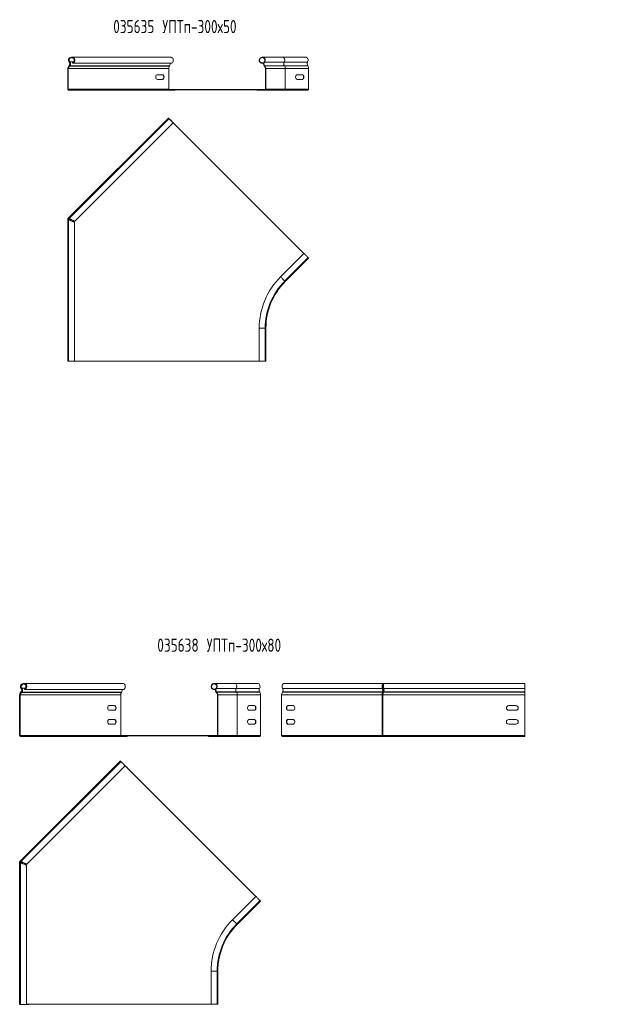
# Model space of a CAD drawing. Header units: millimetres. Extents: x -447 to 3808, y -2904 to 345.
# Tile 8 of 9: x 1773 to 2683, y -1586 to -96. Entities that reach past the tile are written whole.
import ezdxf

# ---------------------------------------------------------------- set-up
doc = ezdxf.new("R2010")
doc.units = ezdxf.units.MM
doc.styles.add('SLDTEXTSTYLE0', font='TXT', dxfattribs={"width": 0.7, "bigfont": 'bigfont'})

msp = doc.modelspace()

# ---------------------------------------------------------------- linework, layer by layer
at = {"color": 7, "linetype": 'Continuous', "lineweight": 15}
for p, q in [((1847.5, -160.1), (1847.9, -159.8)), ((1848.5, -159.8), (1848.2, -160.1)), ((2001.8, -152.7), (1851.6, -152.7)), ((1852.5, -161.5), (1852.4, -161)), ((1853.2, -161.5), (1853.1, -161.2)), ((1853.2, -161.5), (2002.9, -161.5)), ((2138, -161.5), (2138.2, -161)), ((2138, -161.5), (2141.8, -161.5)), ((2138.2, -161), (2142, -161)), ((2170.6, -152.7), (2139.6, -152.7)), ((2143.1, -160.1), (2142.7, -159.8)), ((2143.1, -160.1), (2173, -160.1)), ((2205.9, -152.7), (2170.6, -152.7)), ((2173, -160.1), (2208.4, -160.1)), ((1845.8, -169.9), (1845.3, -169.9)), ((1845.3, -169.9), (1845.3, -201.2)), ((1845.8, -169.9), (1845.8, -201.2)), ((1846, -169.9), (1845.8, -169.9)), ((1846, -201.2), (1846, -169.9)), ((1846, -169.9), (1846.5, -169.9)), ((1846.5, -169.9), (1998.2, -169.9)), ((1847.3, -165.4), (1846.9, -165.8)), ((1846.9, -165.8), (1847.3, -166.2)), ((1847.7, -165.8), (1847.3, -165.4)), ((1847.7, -165.8), (1847.3, -166.2)), ((1848, -166.2), (1847.7, -165.8)), ((1847.8, -165.7), (1848, -165.4)), ((1848.3, -165.8), (1848, -165.4)), ((1848, -166.2), (1848.3, -165.8)), ((1848, -166.2), (1999.2, -166.2)), ((1848.3, -165.8), (1999.5, -165.8)), ((1998.2, -169.9), (1998.2, -201.2)), ((1999.5, -165.8), (1999.2, -166.2)), ((2143.3, -165.4), (2142.9, -165.8)), ((2143.2, -166.2), (2142.9, -165.8)), ((2143.6, -165.8), (2143.2, -166.2)), ((2143.6, -165.8), (2143.3, -165.4)), ((2143.3, -165.4), (2173.2, -165.4)), ((2143.6, -165.8), (2173.4, -165.8)), ((2144.7, -201.2), (2144.7, -169.9)), ((2145.3, -169.9), (2144.7, -169.9)), ((2145.3, -201.2), (2145.3, -169.9)), ((2145.3, -169.9), (2174.6, -169.9)), ((2173.4, -165.8), (2173.2, -165.4)), ((2173.2, -165.4), (2208.5, -165.4)), ((2173.4, -165.8), (2208.8, -165.8)), ((2174.6, -201.2), (2174.6, -169.9)), ((2174.6, -169.9), (2209.9, -169.9)), ((2208.8, -165.8), (2208.5, -165.4)), ((2209.9, -201.2), (2209.9, -169.9)), ((1988.6, -179.2), (1980.9, -179.2)), ((1980.9, -186.2), (1988.6, -186.2)), ((2200.4, -179.2), (2192.6, -179.2)), ((2192.6, -186.2), (2200.4, -186.2)), ((1845.3, -201.2), (1845.8, -201.2)), ((1845.8, -201.2), (1846, -201.2)), ((1846, -201.2), (1846.5, -201.2)), ((1846.5, -201.2), (1998.2, -201.2)), ((1846.8, -202.1), (1846.8, -201.4)), ((1846.8, -201.4), (2143.8, -201.4)), ((1846.8, -202.1), (2143.8, -202.1)), ((1846.8, -202.1), (1846.8, -202.7)), ((1846.8, -202.7), (1859.3, -202.7)), ((1859.3, -202.1), (1859.3, -202.7)), ((1859.9, -202.7), (1859.3, -202.7)), ((1859.9, -202.1), (1859.9, -202.7)), ((1859.9, -202.7), (2007.7, -202.7)), ((2007.7, -202.1), (2007.7, -202.7)), ((2131.3, -202.1), (2143.8, -202.1)), ((2131.3, -202.7), (2131.3, -202.1)), ((2131.3, -202.7), (2143.8, -202.7)), ((2143.8, -202.1), (2143.8, -201.4)), ((2143.8, -201.4), (2144.7, -201.4)), ((2143.8, -202.7), (2143.8, -202.1)), ((2143.8, -202.7), (2173.5, -202.7)), ((2145.3, -201.2), (2144.7, -201.2)), ((2145.3, -201.2), (2174.6, -201.2)), ((2173.5, -202.7), (2208.9, -202.7)), ((2174.6, -201.2), (2209.9, -201.2)), ((1846.1, -396.3), (1997.8, -244.6)), ((1998.6, -245.4), (1847.2, -396.7)), ((1856.2, -400.7), (2005, -251.8)), ((1998.9, -245.6), (1998.9, -245.6)), ((2202.7, -449.5), (1998.9, -245.6)), ((1845.3, -398.2), (1845.3, -397.5)), ((1845.8, -397.5), (1845.3, -397.5)), ((1845.3, -612.7), (1845.3, -398.2)), ((1845.8, -398.2), (1845.3, -398.2)), ((1845.6, -396.8), (1846.1, -396.3)), ((1846, -397.1), (1845.6, -396.8)), ((1845.8, -398.2), (1845.8, -397.5)), ((1846, -397.1), (1846.5, -396.7)), ((1846.5, -396.7), (1846.1, -396.3)), ((1847, -398.7), (1846.4, -398.7)), ((1846.4, -398.7), (1846.4, -612.7)), ((1847.5, -397), (1846.8, -397.7)), ((1846.8, -397.7), (1846.8, -398.7)), ((1847.2, -396.7), (1847.6, -397.1)), ((1855.5, -612.7), (1855.5, -402.2)), ((2202.7, -449.5), (2167.3, -484.8)), ((2173.8, -491.2), (2209.1, -455.9)), ((2174.6, -492), (2209.9, -456.7)), ((2135.1, -562.8), (2135.1, -612.8)), ((2144.2, -612.8), (2144.2, -562.8)), ((2145.3, -612.8), (2145.3, -562.8)), ((1846.4, -612.7), (1845.3, -612.7)), ((1855.5, -612.7), (1846.4, -612.7)), ((1846.8, -612.7), (1846.8, -612.8)), ((1846.8, -612.8), (2135.1, -612.8)), ((2144.2, -612.8), (2135.1, -612.8)), ((2145.3, -612.8), (2144.2, -612.8)), ((1929.1, -1100.4), (1778.8, -1100.4)), ((2097.8, -1100.4), (2066.9, -1100.4)), ((2133.2, -1100.4), (2097.8, -1100.4)), ((2323.3, -1100.4), (2173.1, -1100.4)), ((2323.3, -1101.1), (2323.3, -1100.4)), ((2537.3, -1100.4), (2324.8, -1100.4)), ((2537.3, -1100.4), (2537.3, -1107.8)), ((1774.5, -1113.1), (1774.2, -1113.5)), ((1774.2, -1113.5), (1774.7, -1114)), ((1775, -1113.6), (1774.5, -1113.1)), ((1774.7, -1107.8), (1775.2, -1107.4)), ((1775, -1113.6), (1774.7, -1114)), ((1775.3, -1114), (1775, -1113.6)), ((1775.3, -1114), (1775.7, -1113.6)), ((1775.3, -1114), (1926.6, -1114)), ((1775.7, -1113.6), (1775.4, -1113.2)), ((1775.9, -1107.4), (1775.5, -1107.8)), ((1775.7, -1113.6), (1926.8, -1113.6)), ((1779.8, -1109.2), (1779.5, -1108.5)), ((1780.4, -1109.2), (1780.3, -1109)), ((1780.4, -1109.2), (1930.2, -1109.2)), ((1926.8, -1113.6), (1926.6, -1114)), ((2065.3, -1109.2), (2065.5, -1108.7)), ((2065.3, -1109.2), (2069, -1109.2)), ((2065.5, -1108.7), (2069.2, -1108.7)), ((2070.4, -1107.8), (2069.9, -1107.5)), ((2070.5, -1113.1), (2070.1, -1113.5)), ((2070.5, -1113.9), (2070.1, -1113.5)), ((2070.4, -1107.8), (2100.3, -1107.8)), ((2070.9, -1113.5), (2070.5, -1113.1)), ((2070.5, -1113.1), (2100.4, -1113.1)), ((2070.9, -1113.5), (2070.5, -1113.9)), ((2070.9, -1113.5), (2100.7, -1113.5)), ((2100.3, -1107.8), (2135.6, -1107.8)), ((2100.7, -1113.5), (2100.4, -1113.1)), ((2100.4, -1113.1), (2135.8, -1113.1)), ((2100.7, -1113.5), (2136, -1113.5)), ((2136, -1113.5), (2135.8, -1113.1)), ((2170.5, -1113.1), (2170.2, -1113.5)), ((2321.5, -1113.5), (2170.2, -1113.5)), ((2321.6, -1113.1), (2170.5, -1113.1)), ((2321.7, -1107.8), (2170.6, -1107.8)), ((2321.5, -1113.5), (2321.6, -1113.1)), ((2321.9, -1114), (2321.5, -1113.5)), ((2322, -1113.6), (2321.6, -1113.1)), ((2322.1, -1107.4), (2321.7, -1107.8)), ((2321.9, -1114), (2322, -1113.6)), ((2323.8, -1108.5), (2322.4, -1108.5)), ((2323.9, -1109.2), (2322.5, -1109.2)), ((2323.5, -1113.1), (2323.4, -1113.5)), ((2537.3, -1113.5), (2323.4, -1113.5)), ((2537.3, -1113.1), (2323.5, -1113.1)), ((2537.3, -1107.8), (2323.6, -1107.8)), ((2323.9, -1108.8), (2323.8, -1108.5)), ((2537.3, -1107.8), (2537.3, -1113.1)), ((2537.3, -1113.1), (2537.3, -1113.5)), ((2537.3, -1113.5), (2537.3, -1117.6)), ((1773.2, -1117.6), (1772.5, -1117.6)), ((1772.5, -1117.6), (1772.5, -1178.9)), ((1773.2, -1117.6), (1773.2, -1178.9)), ((1773.4, -1117.6), (1773.2, -1117.6)), ((1773.4, -1178.9), (1773.4, -1117.6)), ((1773.4, -1117.6), (1773.8, -1117.6)), ((1773.8, -1117.6), (1925.6, -1117.6)), ((1925.6, -1117.6), (1925.6, -1178.9)), ((2072.5, -1117.6), (2072, -1117.6)), ((2072, -1178.9), (2072, -1117.6)), ((2072.5, -1178.9), (2072.5, -1117.6)), ((2072.5, -1117.6), (2101.8, -1117.6)), ((2101.8, -1178.9), (2101.8, -1117.6)), ((2101.8, -1117.6), (2137.2, -1117.6)), ((2137.2, -1178.9), (2137.2, -1117.6)), ((2169.1, -1117.6), (2169.1, -1178.9)), ((2320.8, -1117.6), (2169.1, -1117.6)), ((2321.2, -1117.6), (2320.8, -1117.6)), ((2321.2, -1117.6), (2322.1, -1117.6)), ((2321.2, -1178.9), (2321.2, -1117.6)), ((2322.1, -1178.9), (2322.1, -1117.6)), ((2322.8, -1117.6), (2322.1, -1117.6)), ((2537.3, -1117.6), (2322.8, -1117.6)), ((2537.3, -1117.6), (2537.3, -1178.9)), ((1916, -1133.9), (1908.2, -1133.9)), ((1908.2, -1140.9), (1916, -1140.9)), ((2127.6, -1133.9), (2119.9, -1133.9)), ((2119.9, -1140.9), (2127.6, -1140.9)), ((2186.4, -1133.9), (2178.6, -1133.9)), ((2178.6, -1140.9), (2186.4, -1140.9)), ((2523.8, -1133.9), (2512.8, -1133.9)), ((2512.8, -1140.9), (2523.8, -1140.9)), ((1916, -1154.9), (1908.2, -1154.9)), ((1908.2, -1161.9), (1916, -1161.9)), ((2127.6, -1154.9), (2119.9, -1154.9)), ((2119.9, -1161.9), (2127.6, -1161.9)), ((2186.4, -1154.9), (2178.6, -1154.9)), ((2178.6, -1161.9), (2186.4, -1161.9)), ((2523.8, -1154.9), (2512.8, -1154.9)), ((2512.8, -1161.9), (2523.8, -1161.9)), ((1772.5, -1178.9), (1773.2, -1178.9)), ((1773.2, -1178.9), (1773.4, -1178.9)), ((1773.4, -1178.9), (1773.8, -1178.9)), ((1773.8, -1178.9), (1925.6, -1178.9)), ((1774, -1179.7), (1774, -1179)), ((1774, -1179), (2071, -1179)), ((1774, -1179.7), (1774, -1180.4)), ((1774, -1179.7), (1786.5, -1179.7)), ((1774, -1180.4), (1786.5, -1180.4)), ((1786.5, -1179.7), (1786.5, -1180.4)), ((1786.5, -1179.7), (2071, -1179.7)), ((1787.1, -1180.4), (1786.5, -1180.4)), ((1787.1, -1179.7), (1787.1, -1180.4)), ((1787.1, -1180.4), (1935, -1180.4)), ((1925.6, -1178.9), (1925.6, -1179)), ((1935, -1179.7), (1935, -1180.4)), ((2058.5, -1179.8), (2071, -1179.8)), ((2058.5, -1180.4), (2058.5, -1179.8)), ((2058.5, -1180.4), (2071, -1180.4)), ((2071, -1179.7), (2071, -1179)), ((2071, -1179), (2072, -1179)), ((2071, -1179.7), (2071.5, -1179.7)), ((2071, -1180.4), (2071, -1179.8)), ((2071, -1180.4), (2100.8, -1180.4)), ((2072.5, -1178.9), (2072, -1178.9)), ((2072.5, -1178.9), (2101.8, -1178.9)), ((2100.8, -1180.4), (2136.1, -1180.4)), ((2101.8, -1178.9), (2137.2, -1178.9)), ((2320.8, -1178.9), (2169.1, -1178.9)), ((2321.6, -1180.4), (2170.1, -1180.4)), ((2321.2, -1178.9), (2320.8, -1178.9)), ((2322.1, -1178.9), (2321.2, -1178.9)), ((2321.3, -1179), (2322.2, -1179)), ((2321.6, -1179.7), (2321.6, -1180.4)), ((2321.6, -1179.7), (2322.2, -1179.7)), ((2323.1, -1180.4), (2321.6, -1180.4)), ((2322.8, -1178.9), (2322.1, -1178.9)), ((2322.2, -1179.7), (2322.2, -1179)), ((2322.2, -1179), (2322.8, -1179)), ((2322.2, -1179.7), (2322.8, -1179.7)), ((2537.3, -1178.9), (2322.8, -1178.9)), ((2537.3, -1180.4), (2323.1, -1180.4)), ((2537.3, -1178.9), (2537.3, -1180.4)), ((1773.4, -1369.3), (1925.1, -1217.6)), ((1925.9, -1218.4), (1774.5, -1369.8)), ((1783.4, -1373.8), (1932.3, -1224.8)), ((1932.3, -1224.8), (1935, -1227.5)), ((2129.9, -1422.5), (1932.3, -1224.9)), ((1934.9, -1227.5), (1935, -1227.5)), ((1773.2, -1370.6), (1772.5, -1370.6)), ((1772.5, -1371.3), (1772.5, -1370.6)), ((1772.9, -1369.8), (1773.4, -1369.3)), ((1773.4, -1370.3), (1772.9, -1369.8)), ((1773.2, -1371.3), (1773.2, -1370.6)), ((1773.8, -1369.8), (1773.4, -1369.3)), ((1773.4, -1370.3), (1773.8, -1369.8)), ((1774.7, -1370), (1774, -1370.8)), ((1774, -1370.8), (1774, -1371.8)), ((1774.5, -1369.8), (1775, -1370.3)), ((1772.5, -1585.9), (1772.5, -1371.3)), ((1773.2, -1371.3), (1772.5, -1371.3)), ((1774.4, -1371.8), (1773.7, -1371.8)), ((1773.7, -1371.8), (1773.7, -1585.9)), ((1782.8, -1585.9), (1782.8, -1375.2)), ((2129.9, -1422.5), (2094.6, -1457.9)), ((2101, -1464.3), (2136.4, -1429)), ((2101.8, -1465.1), (2137.2, -1429.8)), ((2062.3, -1535.8), (2062.3, -1585.8)), ((2071.4, -1585.8), (2071.4, -1535.8)), ((2072.5, -1585.8), (2072.5, -1535.8)), ((1773.7, -1585.9), (1772.5, -1585.9)), ((1782.8, -1585.9), (1773.7, -1585.9)), ((1782.8, -1585.8), (2062.3, -1585.8)), ((1782.8, -1585.9), (1786.5, -1585.9)), ((1786.5, -1585.9), (1786.5, -1585.8)), ((2071.4, -1585.8), (2062.3, -1585.8)), ((2072.5, -1585.8), (2071.4, -1585.8))]:
    msp.add_line(p, q, dxfattribs=at)
at = {"color": 8, "linetype": 'Continuous', "lineweight": 15}
for p, q in [((1848.5, -159.8), (1854, -159.8)), ((1854.7, -159.8), (1854.8, -159.8)), ((2144.2, -562.8), (2135.1, -562.8)), ((2145.3, -562.8), (2144.2, -562.8)), ((1775.9, -1107.4), (1781.2, -1107.4)), ((2101, -1464.3), (2094.6, -1457.9)), ((2071.4, -1535.8), (2062.3, -1535.8)), ((2072.5, -1535.8), (2071.4, -1535.8))]:
    msp.add_line(p, q, dxfattribs=at)
at = {"color": 7, "linetype": 'Continuous', "lineweight": 15, "flags": 128}
for points in [[(2002.9, -161.5), (2003.7, -160.9), (2004.4, -160), (2004.8, -158.9), (2005, -157.7), (2005, -156.4), (2004.7, -155.2), (2004.2, -154.1), (2003.5, -153.3), (2002.6, -152.8), (2001.8, -152.7)], [(2208.4, -160.1), (2208.9, -159.1), (2209.1, -157.8), (2209.1, -156.6), (2208.8, -155.3), (2208.4, -154.3), (2207.7, -153.4), (2206.9, -152.9), (2206, -152.7), (2205.9, -152.7)], [(1980.9, -179.2), (1980, -179.4), (1979.3, -180), (1978.7, -180.9), (1978.4, -182.1), (1978.4, -183.3), (1978.7, -184.4), (1979.3, -185.4), (1980, -186), (1980.9, -186.2)], [(1988.2, -179.2), (1989.1, -179.4), (1989.8, -180), (1990.4, -180.9), (1990.7, -182.1), (1990.7, -183.3), (1990.4, -184.4), (1989.8, -185.4), (1989.1, -186), (1988.2, -186.2)], [(1988.6, -186.2), (1989.5, -186), (1990.2, -185.4), (1990.8, -184.4), (1991.1, -183.3), (1991.1, -182.1), (1990.8, -180.9), (1990.2, -180), (1989.5, -179.4), (1988.6, -179.2)], [(2192.6, -179.2), (2191.8, -179.4), (2191, -180), (2190.5, -180.9), (2190.2, -182.1), (2190.2, -183.3), (2190.5, -184.4), (2191, -185.4), (2191.8, -186), (2192.6, -186.2)], [(2200, -179.2), (2200.8, -179.4), (2201.6, -180), (2202.1, -180.9), (2202.4, -182.1), (2202.4, -183.3), (2202.1, -184.4), (2201.6, -185.4), (2200.8, -186), (2200, -186.2)], [(2200.4, -186.2), (2201.2, -186), (2202, -185.4), (2202.5, -184.4), (2202.8, -183.3), (2202.8, -182.1), (2202.5, -180.9), (2202, -180), (2201.2, -179.4), (2200.4, -179.2)], [(1998.2, -201.2), (1998.2, -201.4), (1998.2, -201.4)], [(1998.6, -245.4), (1998.5, -245.2), (1998.3, -245), (1998.1, -244.9), (1998, -244.7), (1997.9, -244.6), (1997.8, -244.6), (1997.8, -244.6)], [(2005, -251.8), (2005, -251.7), (2004.7, -251.4), (2004.2, -250.9), (2003.5, -250.2), (2002.6, -249.4), (2001.8, -248.5), (2000.9, -247.6), (2000, -246.8), (1999.4, -246.1), (1998.9, -245.6), (1998.6, -245.4), (1998.6, -245.4)], [(1846.4, -398.6), (1846.2, -398.6), (1845.7, -398.4), (1845.4, -398.2), (1845.3, -398.2)], [(1847, -398.7), (1846.7, -398.6), (1846.2, -398.4), (1845.9, -398.2), (1845.8, -398.2)], [(1846.1, -396.3), (1846.2, -396.3), (1846.5, -396.5), (1847, -396.7), (1847.2, -396.8)], [(1851, -400.3), (1850.1, -400), (1849.3, -399.7), (1848.5, -399.4), (1847.9, -399.2), (1847.3, -399), (1846.8, -398.8), (1846.6, -398.7), (1846.4, -398.7), (1846.4, -398.7)], [(1846.5, -396.7), (1846.6, -396.7), (1846.9, -396.8), (1847.3, -397), (1847.6, -397.1)], [(1851, -400.3), (1850.2, -400), (1849.5, -399.7), (1848.8, -399.4), (1848.2, -399.2), (1847.7, -399), (1847.3, -398.8), (1847.1, -398.7), (1847, -398.7), (1847, -398.7)], [(1847.2, -396.7), (1847.2, -396.7), (1847.4, -396.8), (1847.6, -396.9), (1848.1, -397.1), (1848.6, -397.4), (1849.3, -397.7), (1850, -398), (1850.8, -398.4), (1851.6, -398.8)], [(1847.6, -397.1), (1847.6, -397.1), (1847.7, -397.2), (1848, -397.3), (1848.4, -397.4), (1848.9, -397.6), (1849.5, -397.9), (1850.1, -398.2), (1850.9, -398.5), (1851.6, -398.8)], [(1855.5, -402.2), (1855.5, -402.2), (1855.4, -402.1), (1855.1, -402), (1854.6, -401.8), (1854, -401.6), (1853.4, -401.3), (1852.6, -401), (1851.8, -400.7), (1851, -400.3)], [(1851.6, -398.8), (1852.4, -399.1), (1853.3, -399.5), (1854, -399.8), (1854.7, -400.1), (1855.2, -400.3), (1855.7, -400.5), (1856, -400.6), (1856.1, -400.7), (1856.2, -400.7)], [(2209.1, -455.9), (2209.1, -455.9), (2208.8, -455.6), (2208.4, -455.1), (2207.7, -454.4), (2206.9, -453.6), (2206, -452.7), (2205.1, -451.8), (2204.3, -451), (2203.6, -450.3), (2203, -449.8), (2202.8, -449.5), (2202.7, -449.5)], [(2209.9, -456.7), (2209.9, -456.7), (2209.9, -456.6), (2209.8, -456.5), (2209.6, -456.4), (2209.5, -456.2), (2209.3, -456), (2209.1, -455.9)], [(1930.2, -1109.2), (1931, -1108.6), (1931.6, -1107.7), (1932.1, -1106.6), (1932.3, -1105.4), (1932.2, -1104.1), (1932, -1102.9), (1931.4, -1101.8), (1930.7, -1101), (1929.9, -1100.5), (1929.1, -1100.4)], [(2135.6, -1107.8), (2136.1, -1106.8), (2136.4, -1105.5), (2136.3, -1104.3), (2136.1, -1103), (2135.6, -1102), (2134.9, -1101.1), (2134.1, -1100.6), (2133.2, -1100.4), (2133.2, -1100.4)], [(2173.1, -1100.4), (2173, -1100.4), (2172.1, -1100.6), (2171.3, -1101.1), (2170.6, -1102), (2170.1, -1103), (2169.9, -1104.3), (2169.9, -1105.5), (2170.1, -1106.8), (2170.6, -1107.8)], [(1908.2, -1133.9), (1907.4, -1134.1), (1906.6, -1134.7), (1906.1, -1135.6), (1905.8, -1136.8), (1905.8, -1138), (1906.1, -1139.1), (1906.6, -1140.1), (1907.4, -1140.7), (1908.2, -1140.9)], [(1915.5, -1133.9), (1916.4, -1134.1), (1917.1, -1134.7), (1917.7, -1135.6), (1918, -1136.8), (1918, -1138), (1917.7, -1139.1), (1917.1, -1140.1), (1916.4, -1140.7), (1915.5, -1140.9)], [(1916, -1140.9), (1916.9, -1140.7), (1917.6, -1140.1), (1918.2, -1139.1), (1918.4, -1138), (1918.4, -1136.8), (1918.2, -1135.6), (1917.6, -1134.7), (1916.9, -1134.1), (1916, -1133.9)], [(2119.9, -1133.9), (2119, -1134.1), (2118.3, -1134.7), (2117.7, -1135.6), (2117.4, -1136.8), (2117.4, -1138), (2117.7, -1139.1), (2118.3, -1140.1), (2119, -1140.7), (2119.9, -1140.9)], [(2127.2, -1133.9), (2128.1, -1134.1), (2128.8, -1134.7), (2129.4, -1135.6), (2129.7, -1136.8), (2129.7, -1138), (2129.4, -1139.1), (2128.8, -1140.1), (2128.1, -1140.7), (2127.2, -1140.9)], [(2127.6, -1140.9), (2128.5, -1140.7), (2129.2, -1140.1), (2129.8, -1139.1), (2130.1, -1138), (2130.1, -1136.8), (2129.8, -1135.6), (2129.2, -1134.7), (2128.5, -1134.1), (2127.6, -1133.9)], [(2178.6, -1133.9), (2177.8, -1134.1), (2177, -1134.7), (2176.5, -1135.6), (2176.2, -1136.8), (2176.2, -1138), (2176.5, -1139.1), (2177, -1140.1), (2177.8, -1140.7), (2178.6, -1140.9)], [(2179.1, -1140.9), (2178.2, -1140.7), (2177.5, -1140.1), (2177, -1139.1), (2176.7, -1138), (2176.7, -1136.8), (2177, -1135.6), (2177.5, -1134.7), (2178.2, -1134.1), (2179.1, -1133.9)], [(2186.4, -1140.9), (2187.2, -1140.7), (2188, -1140.1), (2188.5, -1139.1), (2188.8, -1138), (2188.8, -1136.8), (2188.5, -1135.6), (2188, -1134.7), (2187.2, -1134.1), (2186.4, -1133.9)], [(1908.2, -1154.9), (1907.4, -1155.1), (1906.6, -1155.7), (1906.1, -1156.6), (1905.8, -1157.8), (1905.8, -1159), (1906.1, -1160.1), (1906.6, -1161.1), (1907.4, -1161.7), (1908.2, -1161.9)], [(1915.5, -1154.9), (1916.4, -1155.1), (1917.1, -1155.7), (1917.7, -1156.6), (1918, -1157.8), (1918, -1159), (1917.7, -1160.1), (1917.1, -1161.1), (1916.4, -1161.7), (1915.5, -1161.9)], [(1916, -1161.9), (1916.9, -1161.7), (1917.6, -1161.1), (1918.2, -1160.1), (1918.4, -1159), (1918.4, -1157.8), (1918.2, -1156.6), (1917.6, -1155.7), (1916.9, -1155.1), (1916, -1154.9)], [(2119.9, -1154.9), (2119, -1155.1), (2118.3, -1155.7), (2117.7, -1156.6), (2117.4, -1157.8), (2117.4, -1159), (2117.7, -1160.1), (2118.3, -1161.1), (2119, -1161.7), (2119.9, -1161.9)], [(2127.2, -1154.9), (2128.1, -1155.1), (2128.8, -1155.7), (2129.4, -1156.6), (2129.7, -1157.8), (2129.7, -1159), (2129.4, -1160.1), (2128.8, -1161.1), (2128.1, -1161.7), (2127.2, -1161.9)], [(2127.6, -1161.9), (2128.5, -1161.7), (2129.2, -1161.1), (2129.8, -1160.1), (2130.1, -1159), (2130.1, -1157.8), (2129.8, -1156.6), (2129.2, -1155.7), (2128.5, -1155.1), (2127.6, -1154.9)], [(2178.6, -1154.9), (2177.8, -1155.1), (2177, -1155.7), (2176.5, -1156.6), (2176.2, -1157.8), (2176.2, -1159), (2176.5, -1160.1), (2177, -1161.1), (2177.8, -1161.7), (2178.6, -1161.9)], [(2179.1, -1161.9), (2178.2, -1161.7), (2177.5, -1161.1), (2177, -1160.1), (2176.7, -1159), (2176.7, -1157.8), (2177, -1156.6), (2177.5, -1155.7), (2178.2, -1155.1), (2179.1, -1154.9)], [(2186.4, -1161.9), (2187.2, -1161.7), (2188, -1161.1), (2188.5, -1160.1), (2188.8, -1159), (2188.8, -1157.8), (2188.5, -1156.6), (2188, -1155.7), (2187.2, -1155.1), (2186.4, -1154.9)], [(1925.9, -1218.4), (1925.7, -1218.3), (1925.5, -1218.1), (1925.4, -1217.9), (1925.2, -1217.8), (1925.1, -1217.7), (1925.1, -1217.6), (1925.1, -1217.6)], [(1932.3, -1224.8), (1932.2, -1224.8), (1932, -1224.5), (1931.4, -1224), (1930.7, -1223.3), (1929.9, -1222.5), (1929, -1221.6), (1928.1, -1220.7), (1927.3, -1219.9), (1926.6, -1219.2), (1926.2, -1218.7), (1925.9, -1218.4), (1925.9, -1218.4)], [(1773.4, -1369.3), (1773.5, -1369.4), (1773.8, -1369.5), (1774.3, -1369.7), (1774.5, -1369.9)], [(1773.8, -1369.8), (1773.9, -1369.9), (1774.2, -1370), (1774.7, -1370.2), (1775, -1370.3)], [(1774.5, -1369.8), (1774.5, -1369.8), (1774.6, -1369.8), (1774.9, -1370), (1775.3, -1370.2), (1775.9, -1370.4), (1776.5, -1370.8), (1777.2, -1371.1), (1778, -1371.5), (1778.8, -1371.9)], [(1775, -1370.3), (1775, -1370.3), (1775.1, -1370.3), (1775.3, -1370.4), (1775.7, -1370.6), (1776.2, -1370.8), (1776.8, -1371), (1777.4, -1371.3), (1778.1, -1371.6), (1778.8, -1371.9)], [(1773.7, -1371.7), (1773.5, -1371.6), (1773, -1371.5), (1772.6, -1371.3), (1772.5, -1371.3)], [(1774.4, -1371.8), (1774.1, -1371.6), (1773.6, -1371.5), (1773.3, -1371.3), (1773.2, -1371.3)], [(1778.2, -1373.4), (1777.4, -1373.1), (1776.5, -1372.8), (1775.8, -1372.5), (1775.1, -1372.3), (1774.5, -1372.1), (1774.1, -1371.9), (1773.8, -1371.8), (1773.7, -1371.8), (1773.7, -1371.8)], [(1778.2, -1373.4), (1777.5, -1373.1), (1776.8, -1372.8), (1776.1, -1372.5), (1775.6, -1372.3), (1775.1, -1372.1), (1774.7, -1371.9), (1774.5, -1371.8), (1774.4, -1371.8), (1774.4, -1371.8)], [(1782.8, -1375.2), (1782.7, -1375.2), (1782.6, -1375.2), (1782.3, -1375.1), (1781.9, -1374.9), (1781.3, -1374.6), (1780.6, -1374.4), (1779.9, -1374), (1779.1, -1373.7), (1778.2, -1373.4)], [(1778.8, -1371.9), (1779.7, -1372.2), (1780.5, -1372.6), (1781.2, -1372.9), (1781.9, -1373.1), (1782.5, -1373.4), (1782.9, -1373.6), (1783.2, -1373.7), (1783.4, -1373.8), (1783.4, -1373.8)], [(2136.4, -1429), (2136.3, -1428.9), (2136.1, -1428.7), (2135.6, -1428.2), (2134.9, -1427.5), (2134.1, -1426.7), (2133.2, -1425.8), (2132.3, -1424.9), (2131.5, -1424.1), (2130.8, -1423.4), (2130.3, -1422.9), (2130, -1422.6), (2129.9, -1422.5)], [(2137.2, -1429.8), (2137.2, -1429.7), (2137.1, -1429.7), (2137, -1429.6), (2136.9, -1429.5), (2136.7, -1429.3), (2136.5, -1429.1), (2136.4, -1429)]]:
    msp.add_lwpolyline(points, dxfattribs=at)
at = {"color": 8, "linetype": 'Continuous', "lineweight": 15, "flags": 128}
for points in [[(2173, -160.1), (2173.5, -159.1), (2173.8, -157.8), (2173.7, -156.6), (2173.5, -155.3), (2173, -154.3), (2172.3, -153.4), (2171.5, -152.9), (2170.6, -152.7), (2170.6, -152.7)], [(2173.8, -491.2), (2173.7, -491.2), (2173.5, -491), (2173, -490.5), (2172.3, -489.8), (2171.5, -489), (2170.6, -488.1), (2169.7, -487.2), (2168.9, -486.4), (2168.2, -485.7), (2167.7, -485.2), (2167.4, -484.9), (2167.3, -484.8)], [(2174.6, -492), (2174.6, -492), (2174.5, -492), (2174.4, -491.9), (2174.3, -491.7), (2174.1, -491.6), (2173.9, -491.4), (2173.8, -491.2)], [(2100.3, -1107.8), (2100.8, -1106.8), (2101, -1105.5), (2101, -1104.3), (2100.7, -1103), (2100.2, -1102), (2099.6, -1101.1), (2098.8, -1100.6), (2097.9, -1100.4), (2097.8, -1100.4)], [(2101.8, -1465.1), (2101.8, -1465.1), (2101.7, -1465), (2101.6, -1464.9), (2101.5, -1464.8), (2101.4, -1464.6), (2101.1, -1464.4), (2101, -1464.3)]]:
    msp.add_lwpolyline(points, dxfattribs=at)
at = {"color": 7, "linetype": 'Continuous', "lineweight": 15}
for centre, radius, start, end in [((1851, -157.2), 4.55, 290.35, 219.6593), ((1851, -157.2), 4, 290.35, 219.6593), ((1844.4, -162.7), 4, 316.4421, 39.6593), ((1851.6, -157.2), 4, 94.5767, 219.6593), ((1844.4, -162.7), 4.55, 316.4421, 39.6593), ((1845, -162.7), 4.55, 316.4421, 39.6593), ((1851.6, -157.2), 4.55, 290.35, 90), ((1994.5, -162.7), 5.92, 328.0751, 11.6461), ((2139.6, -157.2), 4.55, 320.3175, 249.65), ((2139.6, -157.2), 4, 320.3175, 249.65), ((2146.2, -162.7), 4.55, 140.3175, 223.5358), ((2146.2, -162.7), 4, 140.3175, 223.5358), ((2177.6, -162.7), 5.24, 150.9323, 211.7931), ((2213, -162.7), 5.24, 150.9318, 211.793), ((1851.3, -169.9), 6, 136.4421, 180), ((1851.3, -169.9), 5.45, 136.4421, 180), ((1851.9, -169.9), 5.45, 136.4421, 180), ((2005, -169.8), 6.8, 147.542, 180.906), ((2139.3, -169.9), 5.45, 0, 43.5358), ((2139.3, -169.9), 6, 0, 43.5358), ((2167.1, -169.8), 7.48, 359.0958, 32.439), ((2202.4, -169.8), 7.48, 359.0953, 32.4403), ((1846.8, -201.2), 1.5, 180, 270), ((1846.8, -201.2), 0.95, 180, 270), ((1847.4, -201.2), 0.95, 180, 227.7824), ((2143.8, -201.2), 0.95, 270, 0), ((2143.8, -201.2), 1.5, 270, 0), ((2173.2, -201.4), 1.34, 281.4212, 8.0498), ((2208.6, -201.4), 1.34, 281.4218, 8.0492), ((1846.3, -397.5), 1.05, 135, 180), ((1846.3, -397.5), 0.5, 135, 180), ((2245.3, -562.8), 110.2, 135, 180), ((2245.3, -562.8), 101.1, 135, 180), ((2245.3, -562.8), 100, 135, 180), ((1778.2, -1104.9), 4.55, 290.35, 219.6593), ((1778.2, -1104.9), 3.85, 290.35, 219.6593), ((1778.8, -1104.9), 3.85, 94.6, 219.6593), ((1778.8, -1104.9), 4.55, 290.35, 90), ((2066.9, -1104.9), 4.55, 320.3175, 249.65), ((2066.9, -1104.9), 4, 320.3175, 249.65), ((1778.5, -1117.6), 6, 136.4421, 180), ((1778.5, -1117.6), 5.3, 136.4421, 180), ((1779.1, -1117.6), 5.3, 136.4421, 180), ((1771.6, -1110.4), 4, 316.4421, 39.6593), ((1771.6, -1110.4), 4.7, 316.4421, 39.6593), ((1772.2, -1110.4), 4.7, 316.4421, 39.6593), ((1932.2, -1117.5), 6.61, 147.5416, 180.9065), ((1921.6, -1110.4), 6.11, 328.072, 11.2881), ((2073.4, -1110.4), 4.55, 140.3175, 223.5358), ((2073.4, -1110.4), 4, 140.3175, 223.5358), ((2066.5, -1117.6), 5.45, 0, 43.5358), ((2066.5, -1117.6), 6, 0, 43.5358), ((2104.9, -1110.4), 5.24, 150.9324, 211.7931), ((2094.3, -1117.5), 7.48, 359.0958, 32.4391), ((2140.2, -1110.4), 5.24, 150.9318, 211.793), ((2129.7, -1117.5), 7.48, 359.0953, 32.4404), ((2176.5, -1117.5), 7.48, 147.5417, 180.9061), ((2166, -1110.4), 5.24, 328.1911, 29.0517), ((2512.8, -1137.4), 3.5, 90, 270), ((2523.8, -1137.4), 3.5, 270, 90), ((2523.8, -1137.4), 3.5, 270, 90), ((2512.8, -1158.4), 3.5, 90, 270), ((2523.8, -1158.4), 3.5, 270, 90), ((2523.8, -1158.4), 3.5, 270, 90), ((1774, -1178.9), 1.5, 180, 270), ((1774, -1178.9), 0.8, 180, 270), ((1774.6, -1178.9), 0.8, 180, 219.4746), ((2071, -1178.9), 0.95, 270, 0), ((2071, -1178.9), 1.5, 270, 0), ((2100.5, -1179.1), 1.34, 281.4212, 8.0498), ((2135.8, -1179.1), 1.34, 281.4218, 8.0492), ((2170.4, -1179.1), 1.34, 171.9505, 258.5782), ((1773.7, -1370.6), 1.2, 135, 180), ((1773.7, -1370.6), 0.5, 135, 180), ((2172.5, -1535.8), 110.2, 135, 180), ((2172.5, -1535.8), 101.1, 135, 180), ((2172.5, -1535.8), 100, 135, 180)]:
    msp.add_arc(centre, radius, start, end, dxfattribs=at)
for centre, major_axis, ratio, start_param, end_param in [((1851.6, -157.2), (0, 4.55), 0.964595, 0.867216, 2.262982), ((1845, -162.7), (4.16, 0), 0.961286, 5.522957, 6.975371), ((1851.6, -157.2), (0, 4.55), 0.964595, 0, 0.071473), ((1851.6, -157.2), (4.16, 0), 0.961286, 5.474553, 7.091818), ((1851.9, -169.9), (0, 6), 0.973151, 0.810568, 1.570796), ((1847.4, -201.2), (0, 1.5), 0.892606, 1.570796, 2.146968), ((1778.8, -1104.9), (0, 4.55), 0.95494, 0, 0.06948), ((2323.3, -1104.9), (0, 4.55), 0.459274, 0, 2.262982), ((2323.3, -1104.9), (0, 3.85), 0.414214, 0, 2.262982), ((2324.8, -1104.9), (0, 4.55), 0.350488, 0, 2.262982), ((2323.3, -1104.9), (0, 4.55), 0.414214, 5.84038, 6.283185), ((2323.3, -1104.9), (0, 3.85), 0.36096, 5.908872, 6.283185), ((1779.1, -1117.6), (0, 6), 0.965829, 1.098498, 1.570796), ((1778.8, -1104.9), (0, 4.55), 0.95494, 1.107836, 2.033757), ((1772.2, -1110.4), (4.21, 0), 0.951243, 5.747208, 6.819163), ((1778.8, -1104.9), (4.06, 0), 0.949439, 5.745889, 6.820481), ((2323.5, -1117.6), (0, 6), 0.448384, 0.810568, 1.570796), ((2323.5, -1117.6), (0, 5.3), 0.414214, 0.810568, 1.570796), ((2320.6, -1110.4), (0, 4), 0.362957, 3.952161, 5.404574), ((2320.6, -1110.4), (0, 4.7), 0.414214, 3.952161, 5.404574), ((2324.9, -1117.6), (0, 6), 0.365889, 0.810568, 1.570796), ((2322.1, -1110.4), (0, 4), 0.486701, 3.952161, 5.404574), ((1774.6, -1178.9), (0, 1.5), 0.863316, 1.570796, 1.938609), ((2321.6, -1178.9), (0, 1.5), 0.550897, 1.570796, 3.141593), ((2321.6, -1178.9), (0, 0.8), 0.414214, 1.570796, 3.141593), ((2323.1, -1178.9), (0, 1.5), 0.220914, 1.570796, 3.141593)]:
    msp.add_ellipse(centre, major_axis=major_axis, ratio=ratio, start_param=start_param, end_param=end_param, dxfattribs=at)

# ---------------------------------------------------------------- texts
at = {"color": 7, "linetype": 'Continuous', "lineweight": 0, "char_height": 20, "attachment_point": 1, "style": 'SLDTEXTSTYLE0'}
for s, insert in [('035635 \\M+18454\\M+18450\\M+18453\\M+18481-300\\M+1848750', (1914.1, -96.2)), ('035638 \\M+18454\\M+18450\\M+18453\\M+18481-300\\M+1848780', (1980.8, -1032.4))]:
    msp.add_mtext(s, dxfattribs=dict(at, insert=insert))

doc.saveas('drawing.dxf')
